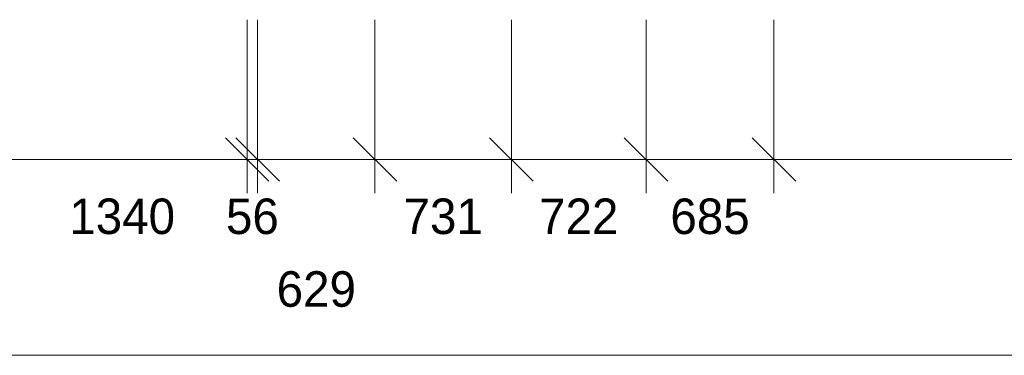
# Model space of a CAD drawing. Header units: millimetres. Extents: x -36393 to 5222, y -9916 to 31439.
# Tile 22 of 100: x -9915 to -4638, y -2052 to -252. Entities that reach past the tile are written whole.
import ezdxf
from ezdxf.enums import TextEntityAlignment as Align

# ---------------------------------------------------------------- set-up
doc = ezdxf.new("R2010")
doc.units = ezdxf.units.MM
doc.layers.add('LINE-INK', color=7, linetype='Continuous')
doc.layers.add('TEXT-INK', color=7, linetype='Continuous')

msp = doc.modelspace()

# ---------------------------------------------------------------- linework, layer by layer
at = {"layer": 'LINE-INK', "lineweight": 5}
for p, q in [((-8696, -251.6), (-8696, -1181.6)), ((-8640, -251.6), (-8640, -1181.6)), ((-8011, -251.6), (-8011, -1181.6)), ((-7280, -251.6), (-7280, -1181.6)), ((-6558, -251.6), (-6558, -1181.6)), ((-5873, -251.6), (-5873, -1181.6)), ((-8812.7, -884.9), (-8579.3, -1118.3)), ((-8756.7, -884.9), (-8523.3, -1118.3)), ((-8127.7, -884.9), (-7894.3, -1118.3)), ((-7396.7, -884.9), (-7163.3, -1118.3)), ((-6674.7, -884.9), (-6441.3, -1118.3)), ((-5989.7, -884.9), (-5756.3, -1118.3)), ((-31591, -1001.6), (35, -1001.6)), ((-31591, -2051.6), (35, -2051.6))]:
    msp.add_line(p, q, dxfattribs=at)

# ---------------------------------------------------------------- texts
at = {"layer": 'TEXT-INK'}
for s, p in [('1340', (-9366, -1401.2)), ('56', (-8668, -1401.2)), ('731', (-7645.5, -1401.2)), ('722', (-6919, -1401.2)), ('685', (-6215.5, -1401.2)), ('629', (-8325.5, -1791.2))]:
    msp.add_text(s, height=190.5, dxfattribs=at).set_placement(p, align=Align.CENTER)

doc.saveas('drawing.dxf')
